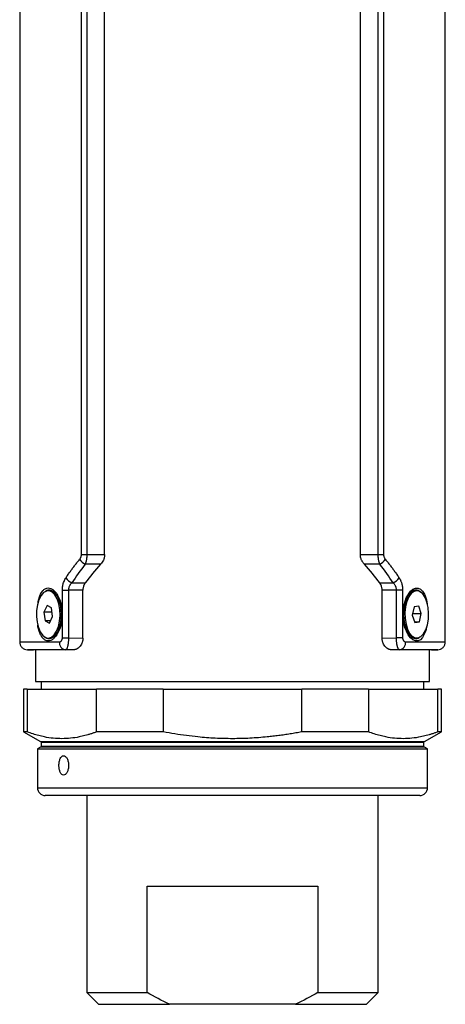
# Model space of a CAD drawing. Header units: inches. Extents: x 6.5 to 26.4, y 2 to 19.7.
# Tile 3 of 6: x 15.5 to 17.6, y 5.8 to 10.7. Entities that reach past the tile are written whole.
import ezdxf

# ---------------------------------------------------------------- set-up
doc = ezdxf.new("R2010")
doc.units = ezdxf.units.IN
doc.header["$MEASUREMENT"] = 0

msp = doc.modelspace()

# ---------------------------------------------------------------- linework, layer by layer
at = {"color": 7, "linetype": 'Continuous', "lineweight": 25}
for p, q in [((15.5237, 13.8442), (15.5237, 7.625)), ((17.6497, 7.625), (17.6497, 13.8442)), ((15.832, 8.0619), (15.832, 13.4073)), ((15.8593, 13.4073), (15.8593, 8.0619)), ((15.9481, 8.0614), (15.9481, 13.4078)), ((17.2254, 8.0614), (17.2254, 13.4078)), ((17.3141, 8.0619), (17.3141, 13.4073)), ((17.3414, 13.4073), (17.3414, 8.0619)), ((15.832, 8.0619), (15.8593, 8.0619)), ((15.8593, 8.0619), (15.9481, 8.0614)), ((17.2254, 8.0614), (17.3141, 8.0619)), ((17.3141, 8.0619), (17.3414, 8.0619)), ((15.9277, 8.0124), (15.8507, 8.0128)), ((17.3227, 8.0128), (17.2458, 8.0124)), ((15.6729, 7.8803), (15.6662, 7.8803)), ((15.7369, 7.6444), (15.7369, 7.8836)), ((15.7369, 7.8836), (15.7677, 7.8836)), ((15.8394, 7.8832), (15.7677, 7.8836)), ((15.7677, 7.8836), (15.7677, 7.6444)), ((15.7846, 7.9204), (15.8511, 7.92)), ((15.8394, 7.6432), (15.8394, 7.8832)), ((17.3223, 7.92), (17.3889, 7.9204)), ((17.4057, 7.8836), (17.3341, 7.8832)), ((17.3341, 7.6432), (17.3341, 7.8832)), ((17.4365, 7.8836), (17.4057, 7.8836)), ((17.4057, 7.6444), (17.4057, 7.8836)), ((17.4365, 7.8836), (17.4365, 7.6444)), ((17.5073, 7.8803), (17.5005, 7.8803)), ((17.4668, 7.8587), (17.4636, 7.8544)), ((15.6601, 7.8059), (15.6442, 7.7734)), ((15.6821, 7.7947), (15.6601, 7.8059)), ((15.6882, 7.7509), (15.6821, 7.7947)), ((17.4943, 7.7994), (17.4846, 7.7583)), ((17.5169, 7.8033), (17.4943, 7.7994)), ((17.5299, 7.766), (17.5169, 7.8033)), ((15.6442, 7.7734), (15.6503, 7.7297)), ((15.685, 7.7734), (15.6442, 7.7734)), ((15.6503, 7.7297), (15.6723, 7.7184)), ((15.6778, 7.7297), (15.6503, 7.7297)), ((15.6723, 7.7184), (15.6882, 7.7509)), ((17.4846, 7.7583), (17.4976, 7.721)), ((17.4864, 7.766), (17.5299, 7.766)), ((17.5203, 7.7249), (17.5299, 7.766)), ((17.4963, 7.7249), (17.5203, 7.7249)), ((17.4976, 7.721), (17.5203, 7.7249)), ((15.6662, 7.644), (15.6729, 7.644)), ((15.7369, 7.6444), (15.7677, 7.6444)), ((15.7677, 7.6444), (15.8394, 7.6432)), ((17.3341, 7.6432), (17.4057, 7.6444)), ((17.4365, 7.6444), (17.4057, 7.6444)), ((17.5005, 7.644), (17.5073, 7.644)), ((15.5625, 7.5855), (15.5926, 7.585)), ((15.6025, 7.585), (15.6025, 7.4275)), ((15.7914, 7.585), (15.7532, 7.5856)), ((17.4202, 7.5856), (17.382, 7.585)), ((17.571, 7.4275), (17.571, 7.585)), ((17.5808, 7.585), (17.6109, 7.5855)), ((15.5434, 7.3881), (15.5434, 7.1751)), ((15.5613, 7.3881), (15.5434, 7.3881)), ((15.5613, 7.3881), (15.5613, 7.1751)), ((15.5613, 7.3881), (15.9073, 7.3881)), ((15.6025, 7.4275), (16.5867, 7.4275)), ((15.6314, 7.4275), (15.6314, 7.3881)), ((15.9073, 7.1751), (15.9073, 7.3881)), ((16.2407, 7.3881), (15.9073, 7.3881)), ((16.2407, 7.3881), (16.2407, 7.1751)), ((16.2407, 7.3881), (16.9327, 7.3881)), ((16.5867, 7.4275), (17.571, 7.4275)), ((16.9327, 7.1751), (16.9327, 7.3881)), ((17.2661, 7.3881), (16.9327, 7.3881)), ((17.2661, 7.3881), (17.2661, 7.1751)), ((17.2661, 7.3881), (17.6121, 7.3881)), ((17.542, 7.3881), (17.542, 7.4275)), ((17.6121, 7.1751), (17.6121, 7.3881)), ((17.63, 7.3881), (17.6121, 7.3881)), ((17.63, 7.1751), (17.63, 7.3881)), ((15.5434, 7.1751), (15.628, 7.1262)), ((15.5613, 7.1751), (15.5434, 7.1751)), ((16.2407, 7.1751), (15.9073, 7.1751)), ((17.2661, 7.1751), (16.9327, 7.1751)), ((17.5454, 7.1262), (17.63, 7.1751)), ((17.63, 7.1751), (17.6121, 7.1751)), ((15.628, 7.0989), (15.6123, 7.0898)), ((15.6123, 7.0898), (15.6123, 6.896)), ((15.6123, 7.0898), (15.7428, 7.0898)), ((15.6314, 7.1236), (15.6314, 7.1015)), ((15.6314, 7.1236), (17.542, 7.1236)), ((17.542, 7.1015), (15.6314, 7.1015)), ((15.7428, 7.0898), (17.5611, 7.0898)), ((17.542, 7.1015), (17.542, 7.1236)), ((17.5611, 7.0898), (17.5454, 7.0989)), ((17.5611, 6.896), (17.5611, 7.0898)), ((15.7769, 6.8566), (15.6517, 6.8566)), ((17.5217, 6.8566), (15.7769, 6.8566)), ((15.8584, 6.8566), (15.8584, 5.8724)), ((17.3151, 5.8724), (17.3151, 6.8566)), ((16.1604, 6.4039), (17.013, 6.4039)), ((16.1604, 5.8724), (16.1604, 6.4039)), ((17.013, 6.4039), (17.013, 5.8724)), ((15.8584, 5.8724), (15.9174, 5.8133)), ((15.8584, 5.8724), (16.1604, 5.8724)), ((17.013, 5.8724), (17.3151, 5.8724)), ((17.256, 5.8133), (17.3151, 5.8724)), ((15.9174, 5.8133), (16.2717, 5.8133)), ((16.9017, 5.8133), (16.2717, 5.8133)), ((16.9017, 5.8133), (17.256, 5.8133))]:
    msp.add_line(p, q, dxfattribs=at)
at = {"color": 8, "linetype": 'Continuous', "lineweight": 25}
for p, q in [((15.628, 7.1262), (17.5454, 7.1262)), ((15.7565, 7.0989), (15.628, 7.0989)), ((17.5454, 7.0989), (15.7565, 7.0989)), ((15.6123, 6.896), (15.7428, 6.896)), ((15.7428, 6.896), (17.5611, 6.896))]:
    msp.add_line(p, q, dxfattribs=at)
at = {"color": 7, "linetype": 'Continuous', "lineweight": 25, "flags": 128}
for points in [[(15.6821, 7.6484), (15.6957, 7.6599), (15.7075, 7.6778), (15.7167, 7.701), (15.7227, 7.7281), (15.7252, 7.7573), (15.7239, 7.7868), (15.7191, 7.8147), (15.7109, 7.8394), (15.6999, 7.8592), (15.6867, 7.8729), (15.6723, 7.8796), (15.6575, 7.879), (15.6433, 7.871), (15.6305, 7.8562), (15.6199, 7.8355), (15.6122, 7.8101), (15.6079, 7.7818), (15.6073, 7.7522), (15.6104, 7.7233), (15.617, 7.6967), (15.6267, 7.6743), (15.6388, 7.6575), (15.6527, 7.6472), (15.6674, 7.6441), (15.6821, 7.6484)], [(17.5411, 7.6653), (17.552, 7.6851), (17.5602, 7.7098), (17.5651, 7.7378), (17.5663, 7.7673), (17.5638, 7.7965), (17.5577, 7.8235), (17.5485, 7.8467), (17.5367, 7.8645), (17.5231, 7.876), (17.5084, 7.8802), (17.4937, 7.8771), (17.4798, 7.8667), (17.4677, 7.8498), (17.458, 7.8274), (17.4515, 7.8008), (17.4484, 7.7718), (17.4491, 7.7423), (17.4534, 7.7139), (17.4611, 7.6886), (17.4716, 7.668), (17.4845, 7.6532), (17.4987, 7.6453), (17.5135, 7.6447), (17.528, 7.6515), (17.5411, 7.6653)]]:
    msp.add_lwpolyline(points, dxfattribs=at)
at = {"color": 8, "linetype": 'Continuous', "lineweight": 25, "flags": 128}
msp.add_lwpolyline([(17.5566, 7.6978), (17.5528, 7.6795), (17.5363, 7.6461), (17.5257, 7.6357), (17.5138, 7.6304), (17.5011, 7.6302), (17.4881, 7.6355), (17.4756, 7.6456), (17.464, 7.6604), (17.446, 7.7006), (17.4376, 7.7493), (17.4404, 7.7997), (17.4537, 7.8449), (17.4752, 7.8782), (17.4878, 7.8886), (17.5007, 7.8939), (17.5134, 7.894), (17.5254, 7.8888), (17.5361, 7.8786), (17.5453, 7.8638), (17.5453, 7.8638)], dxfattribs=at)
at = {"color": 7, "linetype": 'Continuous', "lineweight": 25}
for centre, radius, start, end in [((15.8808, 8.0745), 0.0686, 212.6848, 243.9385), ((17.2926, 8.0745), 0.0686, 296.0615, 327.3152), ((15.8078, 7.9796), 0.0636, 212.9789, 248.595), ((17.3656, 7.9796), 0.0636, 291.405, 327.0211), ((15.5207, 7.7621), 0.2116, 338.9885, 21.5117), ((17.6445, 7.7623), 0.2035, 155.3154, 205.5571), ((15.7582, 7.6218), 0.0365, 174.9381, 262.1222), ((17.4152, 7.6218), 0.0365, 277.8778, 5.0619), ((15.6202, 7.1126), 0.0157, 44.6783, 60), ((15.6202, 7.1126), 0.0157, 300, 315.3217), ((17.5532, 7.1126), 0.0157, 120, 135.3217), ((17.5532, 7.1126), 0.0157, 224.6783, 240), ((15.6517, 6.896), 0.0394, 180, 270), ((17.5217, 6.896), 0.0394, 270, 0)]:
    msp.add_arc(centre, radius, start, end, dxfattribs=at)
for points, knots in [([(15.7544, 7.945), (15.7581, 7.9504), (15.7654, 7.9612), (15.7766, 7.977), (15.788, 7.9926), (15.7996, 8.0079), (15.8112, 8.0228), (15.8192, 8.0326), (15.8231, 8.0374)], [0, 0, 0, 0, 0.1718789, 0.3416612, 0.5093555, 0.6749705, 0.8385155, 1, 1, 1, 1]), ([(15.8231, 8.0374), (15.8238, 8.0382), (15.8251, 8.0399), (15.8268, 8.0425), (15.8282, 8.0453), (15.8297, 8.0487), (15.831, 8.0526), (15.8319, 8.0572), (15.832, 8.0604), (15.832, 8.0619)], [0, 0, 0, 0, 0.131323, 0.257545, 0.379658, 0.498756, 0.670136, 0.83563, 1, 1, 1, 1]), ([(15.8593, 8.0619), (15.8593, 8.0603), (15.8592, 8.057), (15.859, 8.052), (15.8585, 8.0469), (15.8579, 8.0419), (15.8571, 8.0368), (15.8562, 8.0317), (15.8551, 8.0268), (15.8538, 8.0219), (15.8524, 8.0172), (15.8513, 8.0143), (15.8507, 8.0128)], [0, 0, 0, 0, 0.090776, 0.183839, 0.279149, 0.376633, 0.47619, 0.577694, 0.680998, 0.785937, 0.892333, 1, 1, 1, 1]), ([(15.9481, 8.0614), (15.948, 8.06), (15.948, 8.0573), (15.9476, 8.0532), (15.9469, 8.0492), (15.9459, 8.0446), (15.9443, 8.0394), (15.9412, 8.0316), (15.9359, 8.0221), (15.9305, 8.0157), (15.9277, 8.0124)], [0, 0, 0, 0, 0.070591, 0.141413, 0.212935, 0.285617, 0.390803, 0.499979, 0.740534, 1, 1, 1, 1]), ([(17.2458, 8.0124), (17.2446, 8.0137), (17.2423, 8.0163), (17.2391, 8.0205), (17.2362, 8.0248), (17.2336, 8.0292), (17.231, 8.0344), (17.2287, 8.0404), (17.2268, 8.0473), (17.2256, 8.0543), (17.2254, 8.059), (17.2254, 8.0614)], [0, 0, 0, 0, 0.106373, 0.208954, 0.308209, 0.404651, 0.498841, 0.629775, 0.755462, 0.878087, 1, 1, 1, 1]), ([(17.3227, 8.0128), (17.3221, 8.0143), (17.3211, 8.0172), (17.3196, 8.0219), (17.3183, 8.0268), (17.3172, 8.0317), (17.3163, 8.0368), (17.3155, 8.0419), (17.3149, 8.0469), (17.3145, 8.052), (17.3142, 8.057), (17.3141, 8.0603), (17.3141, 8.0619)], [0, 0, 0, 0, 0.107667, 0.214063, 0.319002, 0.422306, 0.52381, 0.623367, 0.720851, 0.816161, 0.909224, 1, 1, 1, 1]), ([(17.3414, 8.0619), (17.3414, 8.061), (17.3414, 8.0591), (17.3418, 8.0564), (17.3423, 8.0536), (17.343, 8.0509), (17.3443, 8.0471), (17.3466, 8.0423), (17.349, 8.0391), (17.3503, 8.0374)], [0, 0, 0, 0, 0.0985345, 0.1967171, 0.2955925, 0.396184, 0.4994636, 0.7418052, 1, 1, 1, 1]), ([(17.3503, 8.0374), (17.3542, 8.0326), (17.3622, 8.0228), (17.3739, 8.0079), (17.3854, 7.9926), (17.3968, 7.977), (17.408, 7.9612), (17.4153, 7.9504), (17.419, 7.945)], [0, 0, 0, 0, 0.161484, 0.325029, 0.490645, 0.658339, 0.828121, 1, 1, 1, 1]), ([(15.7369, 7.8836), (15.7369, 7.8853), (15.7369, 7.8886), (15.7372, 7.8935), (15.7377, 7.8984), (15.7384, 7.9032), (15.7393, 7.908), (15.7403, 7.9127), (15.7421, 7.9193), (15.7449, 7.9274), (15.7492, 7.9367), (15.7527, 7.9422), (15.7544, 7.945)], [0, 0, 0, 0, 0.0712276, 0.142057, 0.2127933, 0.2837429, 0.3552095, 0.42749, 0.5008719, 0.6630191, 0.8285271, 1, 1, 1, 1]), ([(17.419, 7.945), (17.4199, 7.9436), (17.4217, 7.9409), (17.4241, 7.9364), (17.4264, 7.9319), (17.4284, 7.9272), (17.4302, 7.9223), (17.4321, 7.9163), (17.434, 7.9092), (17.4354, 7.9008), (17.4364, 7.8923), (17.4365, 7.8865), (17.4365, 7.8836)], [0, 0, 0, 0, 0.0867687, 0.1718116, 0.2554344, 0.3379592, 0.4197204, 0.5010623, 0.6281172, 0.7525609, 0.87598, 1, 1, 1, 1]), ([(15.7068, 7.8577), (15.7022, 7.8637), (15.692, 7.8772), (15.6797, 7.8792), (15.6729, 7.8803)], [0, 0, 0, 0, 0.446701, 1, 1, 1, 1]), ([(15.7846, 7.9204), (15.7835, 7.9194), (15.7816, 7.9175), (15.7789, 7.9145), (15.7765, 7.9113), (15.7744, 7.908), (15.772, 7.9037), (15.7697, 7.898), (15.768, 7.8909), (15.7678, 7.886), (15.7677, 7.8836)], [0, 0, 0, 0, 0.10856, 0.212489, 0.3119, 0.406935, 0.497768, 0.671943, 0.838523, 1, 1, 1, 1]), ([(15.8511, 7.92), (15.8504, 7.919), (15.849, 7.917), (15.8471, 7.9138), (15.8453, 7.9105), (15.8438, 7.9071), (15.8422, 7.9026), (15.8407, 7.897), (15.8396, 7.8901), (15.8394, 7.8855), (15.8394, 7.8832)], [0, 0, 0, 0, 0.104482, 0.206138, 0.305499, 0.403131, 0.499631, 0.669842, 0.835298, 1, 1, 1, 1]), ([(17.3341, 7.8832), (17.334, 7.8844), (17.334, 7.8867), (17.3336, 7.8913), (17.3327, 7.897), (17.3307, 7.9045), (17.3274, 7.9125), (17.324, 7.9175), (17.3223, 7.92)], [0, 0, 0, 0, 0.082742, 0.166352, 0.33167, 0.499118, 0.743985, 1, 1, 1, 1]), ([(17.4057, 7.8836), (17.4057, 7.8848), (17.4057, 7.8872), (17.4053, 7.8907), (17.4046, 7.8943), (17.4036, 7.8978), (17.4024, 7.9012), (17.4005, 7.9054), (17.3977, 7.9103), (17.3937, 7.9157), (17.3905, 7.9188), (17.3889, 7.9204)], [0, 0, 0, 0, 0.079956, 0.160822, 0.242937, 0.326618, 0.412162, 0.499845, 0.654496, 0.820989, 1, 1, 1, 1]), ([(17.5005, 7.8802), (17.4938, 7.8792), (17.4815, 7.8773), (17.4713, 7.8639), (17.4666, 7.8578)], [0, 0, 0, 0, 0.544796, 1, 1, 1, 1]), ([(15.7101, 7.8539), (15.7099, 7.8543), (15.7088, 7.856), (15.7076, 7.8575), (15.7066, 7.8586)], [0, 0, 0, 0, 0.187156, 1, 1, 1, 1]), ([(15.7176, 7.8397), (15.7201, 7.8341), (15.7223, 7.8283), (15.7262, 7.8161), (15.7278, 7.8098), (15.7304, 7.7969), (15.7313, 7.7904), (15.7327, 7.7769), (15.733, 7.77), (15.7331, 7.7563), (15.7329, 7.7495), (15.7317, 7.7361), (15.7308, 7.7294), (15.7283, 7.7163), (15.7266, 7.7099), (15.7228, 7.6977), (15.7207, 7.6918), (15.7182, 7.6862)], [0, 0, 0, 0, 0.125, 0.125, 0.25, 0.25, 0.375, 0.375, 0.5, 0.5, 0.625, 0.625, 0.75, 0.75, 0.875, 0.875, 1, 1, 1, 1]), ([(17.4609, 7.6745), (17.4577, 7.6802), (17.4549, 7.6863), (17.4499, 7.6995), (17.4477, 7.7066), (17.4441, 7.7212), (17.4426, 7.7288), (17.4411, 7.7406), (17.4407, 7.7446), (17.4401, 7.7524), (17.44, 7.7564), (17.44, 7.7682), (17.4404, 7.7761), (17.4421, 7.7919), (17.4434, 7.7996), (17.4467, 7.8143), (17.4487, 7.8214), (17.4523, 7.8315), (17.4536, 7.8348), (17.4564, 7.8411), (17.4579, 7.8443), (17.4595, 7.8473)], [0, 0, 0, 0, 0.125, 0.125, 0.25, 0.25, 0.375, 0.375, 0.4375, 0.4375, 0.5, 0.5, 0.625, 0.625, 0.75, 0.75, 0.875, 0.875, 0.9375, 0.9375, 1, 1, 1, 1]), ([(15.673, 7.6441), (15.673, 7.6441), (15.6797, 7.6418), (15.6922, 7.6483), (15.7023, 7.661), (15.7067, 7.6667)], [0, 0, 0, 0, 0.005336, 0.560303, 1, 1, 1, 1]), ([(15.7219, 7.625), (15.7226, 7.625), (15.724, 7.6251), (15.7261, 7.6257), (15.7281, 7.6267), (15.73, 7.628), (15.732, 7.63), (15.734, 7.6327), (15.7356, 7.6362), (15.7367, 7.6402), (15.7368, 7.643), (15.7369, 7.6444)], [0, 0, 0, 0, 0.10518, 0.20629, 0.304661, 0.401734, 0.49901, 0.636546, 0.760743, 0.879048, 1, 1, 1, 1]), ([(15.7677, 7.6444), (15.7676, 7.6429), (15.7676, 7.6397), (15.7674, 7.6349), (15.767, 7.63), (15.7666, 7.6251), (15.7661, 7.6202), (15.7655, 7.6155), (15.7648, 7.6109), (15.7639, 7.6066), (15.7628, 7.6016), (15.7613, 7.5963), (15.7594, 7.5915), (15.7575, 7.5881), (15.7555, 7.5861), (15.754, 7.5858), (15.7532, 7.5856)], [0, 0, 0, 0, 0.050487, 0.102558, 0.156128, 0.211082, 0.26728, 0.324555, 0.382718, 0.441563, 0.500873, 0.605725, 0.709099, 0.809845, 0.907033, 1, 1, 1, 1]), ([(15.8394, 7.6432), (15.8393, 7.6421), (15.8393, 7.6399), (15.8391, 7.6366), (15.8386, 7.6334), (15.8379, 7.6291), (15.8366, 7.6239), (15.8338, 7.6162), (15.8292, 7.6076), (15.8226, 7.5993), (15.8152, 7.5929), (15.8083, 7.5889), (15.8021, 7.5865), (15.7967, 7.5852), (15.7932, 7.5851), (15.7914, 7.585)], [0, 0, 0, 0, 0.031068, 0.062192, 0.093548, 0.125306, 0.186883, 0.250579, 0.375431, 0.500469, 0.622969, 0.749873, 0.83308, 0.916214, 1, 1, 1, 1]), ([(17.382, 7.585), (17.381, 7.585), (17.3788, 7.5851), (17.3756, 7.5855), (17.3724, 7.5863), (17.3693, 7.5873), (17.3645, 7.5892), (17.3583, 7.5929), (17.3508, 7.5993), (17.3442, 7.6076), (17.3396, 7.6162), (17.3369, 7.6238), (17.3353, 7.6301), (17.3342, 7.6365), (17.3341, 7.641), (17.3341, 7.6432)], [0, 0, 0, 0, 0.050254, 0.100203, 0.150001, 0.199804, 0.249769, 0.376187, 0.498759, 0.62718, 0.748444, 0.811786, 0.873993, 0.937184, 1, 1, 1, 1]), ([(17.4202, 7.5856), (17.4198, 7.5857), (17.4191, 7.5858), (17.418, 7.5864), (17.417, 7.5874), (17.4159, 7.5889), (17.4148, 7.5908), (17.4137, 7.5931), (17.4126, 7.5959), (17.4115, 7.5991), (17.4102, 7.6033), (17.4087, 7.6091), (17.4075, 7.6167), (17.4066, 7.6253), (17.406, 7.6347), (17.4058, 7.6412), (17.4057, 7.6444)], [0, 0, 0, 0, 0.0511, 0.103623, 0.157464, 0.212498, 0.268571, 0.32551, 0.383124, 0.441203, 0.499527, 0.592194, 0.689934, 0.79155, 0.895491, 1, 1, 1, 1]), ([(17.4365, 7.6444), (17.4366, 7.6436), (17.4366, 7.642), (17.4369, 7.6396), (17.4375, 7.6374), (17.4382, 7.6353), (17.4392, 7.6333), (17.4403, 7.6315), (17.4426, 7.6287), (17.4463, 7.6256), (17.4497, 7.6252), (17.4515, 7.625)], [0, 0, 0, 0, 0.069964, 0.137895, 0.205371, 0.273999, 0.34531, 0.420671, 0.501243, 0.744218, 1, 1, 1, 1]), ([(17.4631, 7.6707), (17.4634, 7.6702), (17.4646, 7.6683), (17.4659, 7.6668), (17.4668, 7.6657)], [0, 0, 0, 0, 0.281767, 1, 1, 1, 1]), ([(17.4667, 7.6667), (17.4711, 7.661), (17.4812, 7.6483), (17.4937, 7.6419), (17.5003, 7.6441), (17.5005, 7.6442)], [0, 0, 0, 0, 0.438225, 0.991109, 1, 1, 1, 1]), ([(15.5237, 7.6249), (15.5242, 7.62), (15.525, 7.6124), (15.5298, 7.6034), (15.5348, 7.5971), (15.541, 7.592), (15.55, 7.587), (15.5575, 7.5861), (15.5624, 7.5855)], [0, 0, 0, 0, 0.2396965, 0.3685145, 0.5, 0.6314855, 0.7603035, 1, 1, 1, 1]), ([(15.7914, 7.585), (15.7274, 7.585), (15.6773, 7.585), (15.6099, 7.585), (15.5926, 7.585), (15.5926, 7.585)], [0, 0, 0, 0, 0.5, 0.5, 1, 1, 1, 1]), ([(17.5808, 7.585), (17.5808, 7.585), (17.5635, 7.585), (17.4961, 7.585), (17.446, 7.585), (17.382, 7.585)], [0, 0, 0, 0, 0.5, 0.5, 1, 1, 1, 1]), ([(17.611, 7.5855), (17.6159, 7.5861), (17.6234, 7.587), (17.6324, 7.592), (17.6386, 7.5971), (17.6436, 7.6034), (17.6484, 7.6124), (17.6492, 7.62), (17.6497, 7.6249)], [0, 0, 0, 0, 0.239697, 0.368515, 0.5, 0.631485, 0.760303, 1, 1, 1, 1]), ([(15.9073, 7.1751), (15.9025, 7.1732), (15.8929, 7.1696), (15.8785, 7.1648), (15.8641, 7.1603), (15.8497, 7.1563), (15.8354, 7.1528), (15.8113, 7.1476), (15.7777, 7.1424), (15.7343, 7.1402), (15.6909, 7.1424), (15.6524, 7.1483), (15.6188, 7.1561), (15.5901, 7.1645), (15.5709, 7.1715), (15.5613, 7.1751)], [0, 0, 0, 0, 0.042308, 0.084313, 0.126074, 0.167652, 0.20911, 0.250513, 0.375821, 0.500157, 0.624399, 0.749621, 0.83242, 0.915714, 1, 1, 1, 1]), ([(16.9327, 7.1751), (16.9231, 7.1732), (16.9039, 7.1696), (16.875, 7.1648), (16.8463, 7.1603), (16.8177, 7.1563), (16.789, 7.1528), (16.7412, 7.1476), (16.674, 7.1425), (16.5874, 7.1402), (16.5006, 7.1424), (16.4236, 7.1482), (16.3562, 7.1561), (16.2984, 7.1645), (16.26, 7.1715), (16.2407, 7.1751)], [0, 0, 0, 0, 0.042288, 0.084258, 0.125968, 0.167479, 0.208855, 0.250162, 0.374912, 0.498841, 0.623239, 0.748615, 0.831747, 0.915374, 1, 1, 1, 1]), ([(17.6121, 7.1751), (17.6073, 7.1732), (17.5977, 7.1696), (17.5833, 7.1648), (17.5689, 7.1603), (17.5546, 7.1563), (17.5403, 7.1528), (17.5163, 7.1476), (17.4827, 7.1425), (17.4394, 7.1402), (17.3961, 7.1424), (17.3576, 7.1482), (17.3238, 7.1561), (17.2949, 7.1645), (17.2757, 7.1715), (17.2661, 7.1751)], [0, 0, 0, 0, 0.042288, 0.084258, 0.125968, 0.167479, 0.208855, 0.250162, 0.374912, 0.498841, 0.623239, 0.748615, 0.831747, 0.915374, 1, 1, 1, 1]), ([(15.7428, 6.9591), (15.746, 6.9591), (15.7524, 6.9616), (15.7608, 6.9723), (15.7666, 6.9884), (15.7687, 7.0073), (15.7666, 7.0262), (15.7609, 7.0423), (15.7524, 7.053), (15.7428, 7.0568), (15.7335, 7.053), (15.7259, 7.0423), (15.7209, 7.0263), (15.7192, 7.0074), (15.7209, 6.9884), (15.7258, 6.9724), (15.7335, 6.9616), (15.7397, 6.9591), (15.7428, 6.9591)], [0, 0, 0, 0, 0.062464, 0.124957, 0.187464, 0.24997, 0.312463, 0.374932, 0.437394, 0.499883, 0.562389, 0.624898, 0.687393, 0.749862, 0.812322, 0.874811, 0.937317, 1, 1, 1, 1])]:
    msp.add_open_spline(points, degree=3, knots=knots, dxfattribs=at)
for points in [[(15.8507, 8.0128), (15.827, 7.9828), (15.805, 7.9519), (15.7846, 7.9204)], [(15.9277, 8.0124), (15.9001, 7.9826), (15.8747, 7.9517), (15.8511, 7.92)], [(17.3223, 7.92), (17.2987, 7.9518), (17.2733, 7.9827), (17.2458, 8.0124)], [(17.3889, 7.9204), (17.3685, 7.9519), (17.3464, 7.9828), (17.3227, 8.0128)], [(15.7101, 7.8539), (15.7102, 7.8536), (15.7104, 7.8533), (15.7106, 7.853)], [(15.7106, 7.853), (15.7131, 7.8489), (15.7154, 7.8445), (15.7176, 7.8397)], [(17.4595, 7.8473), (17.4605, 7.8491), (17.4615, 7.8509), (17.4625, 7.8525)], [(17.4629, 7.8534), (17.4628, 7.8531), (17.4626, 7.8528), (17.4624, 7.8525)], [(17.4635, 7.8543), (17.4633, 7.854), (17.4631, 7.8537), (17.4629, 7.8534)], [(15.7182, 7.6862), (15.7159, 7.681), (15.7135, 7.6761), (15.7108, 7.6716)], [(15.7104, 7.6708), (15.7105, 7.6709), (15.7105, 7.671), (15.7106, 7.6711)], [(15.7106, 7.6711), (15.7107, 7.6713), (15.7108, 7.6715), (15.7109, 7.6716)], [(17.4627, 7.6713), (17.4621, 7.6724), (17.4615, 7.6734), (17.4609, 7.6745)], [(17.4627, 7.6713), (17.4628, 7.6711), (17.4629, 7.6709), (17.4631, 7.6708)], [(16.2717, 5.8133), (16.2337, 5.8312), (16.1967, 5.8512), (16.1604, 5.8724)], [(17.013, 5.8724), (16.9767, 5.8512), (16.9397, 5.8312), (16.9017, 5.8133)]]:
    msp.add_open_spline(points, degree=3, dxfattribs=at)
at = {"color": 8, "linetype": 'Continuous', "lineweight": 25}
for points, knots in [([(15.6855, 7.8887), (15.6897, 7.8856), (15.6982, 7.8795), (15.7136, 7.8593), (15.7291, 7.8251), (15.7377, 7.7752), (15.7348, 7.7236), (15.721, 7.6773), (15.7025, 7.6487), (15.6857, 7.6348), (15.6726, 7.6295), (15.6598, 7.6293), (15.6478, 7.6347), (15.637, 7.645), (15.625, 7.665), (15.6163, 7.6875), (15.6143, 7.7073), (15.6139, 7.7107)], [0, 0, 0, 0, 0.048984, 0.098334, 0.196174, 0.293987, 0.39174, 0.489436, 0.58707, 0.636226, 0.685193, 0.73431, 0.783563, 0.832591, 0.88213, 0.979953, 1, 1, 1, 1]), ([(15.6154, 7.8193), (15.6169, 7.8282), (15.6211, 7.8527), (15.6335, 7.8755), (15.6476, 7.8896), (15.6596, 7.8948), (15.6725, 7.8952), (15.6811, 7.8909), (15.6855, 7.8887)], [0, 0, 0, 0, 0.1589398, 0.4381476, 0.5787977, 0.7188795, 0.8591713, 1, 1, 1, 1]), ([(15.6876, 7.878), (15.6836, 7.8801), (15.6757, 7.884), (15.6643, 7.8834), (15.6558, 7.8804), (15.6517, 7.8759), (15.6505, 7.8747)], [0, 0, 0, 0, 0.306807, 0.602753, 0.889281, 1, 1, 1, 1]), ([(15.7066, 7.8586), (15.7037, 7.8626), (15.6978, 7.8709), (15.6911, 7.8756), (15.6876, 7.878)], [0, 0, 0, 0, 0.484556, 1, 1, 1, 1]), ([(17.5269, 7.8711), (17.5245, 7.8736), (17.5189, 7.8796), (17.5087, 7.8837), (17.4974, 7.8837), (17.4856, 7.8786), (17.4751, 7.8704), (17.4692, 7.862), (17.4668, 7.8587)], [0, 0, 0, 0, 0.1404695, 0.3266699, 0.5075824, 0.6788795, 0.8742426, 1, 1, 1, 1]), ([(17.5453, 7.8638), (17.5506, 7.8516), (17.5573, 7.8361), (17.5593, 7.8152), (17.5598, 7.8109)], [0, 0, 0, 0, 0.791107, 1, 1, 1, 1]), ([(15.649, 7.651), (15.6506, 7.6493), (15.6551, 7.6444), (15.6642, 7.6409), (15.6756, 7.6405), (15.6876, 7.6454), (15.6994, 7.6553), (15.7067, 7.665), (15.7102, 7.6705), (15.7103, 7.6707)], [0, 0, 0, 0, 0.091128, 0.262339, 0.439624, 0.622393, 0.809967, 0.990597, 1, 1, 1, 1]), ([(17.4668, 7.6657), (17.4698, 7.6616), (17.4758, 7.6534), (17.4866, 7.6452), (17.4979, 7.6404), (17.5093, 7.6409), (17.5177, 7.644), (17.5218, 7.6484), (17.5229, 7.6496)], [0, 0, 0, 0, 0.170302, 0.345582, 0.547836, 0.741962, 0.930846, 1, 1, 1, 1]), ([(15.5237, 7.625), (15.5237, 7.625), (15.5409, 7.625), (15.608, 7.625), (15.658, 7.625), (15.7219, 7.625)], [0, 0, 0, 0, 0.5, 0.5, 1, 1, 1, 1]), ([(15.7532, 7.5856), (15.7243, 7.5856), (15.6664, 7.5856), (15.6079, 7.5855), (15.5695, 7.5855), (15.5648, 7.5855), (15.5625, 7.5855)], [0, 0, 0, 0, 0.251204, 0.501428, 0.751233, 1, 1, 1, 1]), ([(17.611, 7.5855), (17.611, 7.5855), (17.6151, 7.5855), (17.6009, 7.5855), (17.5662, 7.5855), (17.5066, 7.5856), (17.449, 7.5856), (17.4202, 7.5856)], [0, 0, 0, 0, 0.00112, 0.250637, 0.500599, 0.750045, 1, 1, 1, 1]), ([(17.4515, 7.625), (17.5154, 7.625), (17.5654, 7.625), (17.6325, 7.625), (17.6497, 7.625), (17.6497, 7.625)], [0, 0, 0, 0, 0.5, 0.5, 1, 1, 1, 1])]:
    msp.add_open_spline(points, degree=3, knots=knots, dxfattribs=at)

doc.saveas('drawing.dxf')
